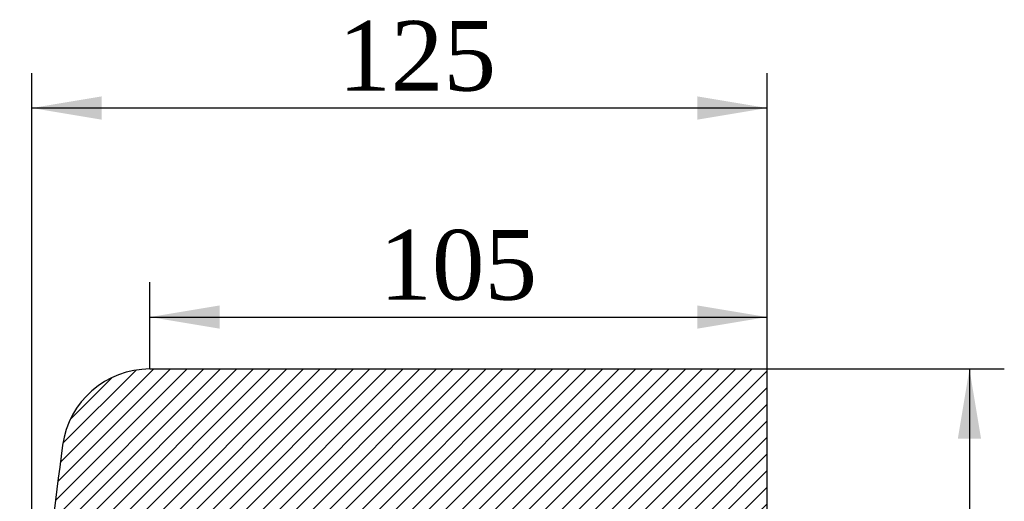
# Model space of a CAD drawing. Header units: millimetres. Extents: x -124 to 1174, y 0 to 830.
# Tile 2 of 14: x 243 to 411, y 586 to 668. Entities that reach past the tile are written whole.
import ezdxf
from ezdxf.enums import TextEntityAlignment as Align

# ---------------------------------------------------------------- set-up
doc = ezdxf.new("R2010")
doc.units = ezdxf.units.MM
doc.header["$LTSCALE"] = 3.952569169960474
doc.layers.add('CAP180H', color=7, linetype='Continuous')
doc.layers.add('Default', color=7, linetype='Continuous')
doc.styles.add('SEACAD_Times_New_Roman', font='times.ttf')
doc.dimstyles.new('ANSImm', dxfattribs={"dimtxt": 11.85770750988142, "dimasz": 11.85770750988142, "dimexe": 5.928853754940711, "dimexo": 0, "dimgap": 2.964426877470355, "dimtad": 1, "dimdsep": 46, "dimtxsty": 'SEACAD_Times_New_Roman', "dimblk1": '_SE_FILLED', "dimblk2": '_SE_FILLED', "dimsah": 1, "dimcen": 5.928853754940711, "dimazin": 0, "dimtfac": 0.85, "dimtdec": 3, "dimtofl": 0, "dimtmove": 0, "dimatfit": 3, "dimfxl": 1, "dimarcsym": 0})

# ---------------------------------------------------------------- blocks, each defined once
blk = doc.blocks.new('SE6')
at = {"layer": 'CAP180H', "linetype": 'Continuous'}
h = blk.add_hatch(dxfattribs=at)
h.set_pattern_fill('LINE', scale=0.6299212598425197, angle=45, style=0)
h.set_pattern_definition([(45, (0, 0), (-1.414213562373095, 1.414213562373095), [])])
edge = h.paths.add_edge_path()
edge.add_arc((272.3849067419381, 545.7122826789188), 5, 304.78090165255, 358.2642954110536)
edge.add_line((277.3826126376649, 545.5608370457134), (277.6566229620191, 554.6031777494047))
edge.add_arc((287.6520347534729, 554.3002864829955), 10, 119.44485484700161, 178.2642954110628, ccw=False)
edge.add_arc((277.820321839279, 571.7168711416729), 10, 299.4448548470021, 332.6098072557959)
edge.add_line((286.6992632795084, 567.1163930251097), (287.2305399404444, 568.1417591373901))
edge.add_line((287.2305399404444, 568.1417591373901), (289.9552197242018, 577.2240250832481))
edge.add_arc((297.617830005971, 574.9252419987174), 8, 91.3445889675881, 163.3007557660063, ccw=False)
edge.add_line((297.4301072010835, 582.9230392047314), (300.4365792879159, 582.9845614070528))
edge.add_line((300.4365792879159, 582.9845614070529), (370.2552361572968, 583.4985222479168))
edge.add_line((370.2552361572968, 583.4985222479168), (370.2552361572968, 608.1574131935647))
edge.add_line((370.2552361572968, 608.1574131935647), (265.2552361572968, 608.1574131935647))
edge.add_arc((265.2552361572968, 593.1574131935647), 15, 90, 172.2385003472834)
edge.add_arc((815.5182524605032, 518.1574131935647), 570.3506884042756, 172.2385003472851, 178.2919762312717)
edge.add_line((245.420973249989, 535.1574131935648), (243.4218618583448, 535.2170256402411))
edge.add_arc((815.5182524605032, 518.1574131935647), 572.3506884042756, 178.2919762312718, 178.9482164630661)
edge.add_arc((295.2552361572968, 527.7089989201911), 52, 178.9482164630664, 180)
edge.add_line((243.2552361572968, 527.7089989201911), (243.2552361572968, 508.6058274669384))
edge.add_arc((295.2552361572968, 508.6058274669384), 52, 180, 181.051783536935)
edge.add_arc((815.5182524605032, 518.1574131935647), 572.3506884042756, 181.051783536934, 181.7080237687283)
edge.add_line((243.4218618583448, 501.0978007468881), (245.420973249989, 501.1574131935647))
edge.add_arc((815.5182524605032, 518.1574131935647), 570.3506884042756, 181.7080237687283, 187.7614996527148)
edge.add_arc((265.2552361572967, 443.1574131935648), 15, 187.7614996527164, 270)
edge.add_line((265.2552361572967, 428.1574131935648), (370.2552361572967, 428.1574131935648))
edge.add_line((370.2552361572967, 428.1574131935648), (370.2552361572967, 452.8163041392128))
edge.add_line((370.2552361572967, 452.8163041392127), (300.4365792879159, 453.3302649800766))
edge.add_line((300.4365792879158, 453.3302649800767), (297.4301072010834, 453.3917871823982))
edge.add_arc((297.617830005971, 461.3895843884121), 8, 196.6992442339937, 268.6554110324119, ccw=False)
edge.add_line((289.9552197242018, 459.0908013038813), (287.2305399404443, 468.1730672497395))
edge.add_line((287.2305399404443, 468.1730672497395), (286.6992632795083, 469.1984333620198))
edge.add_arc((277.820321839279, 464.5979552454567), 10, 27.39019274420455, 60.55514515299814)
edge.add_arc((287.6520347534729, 482.014539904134), 10, 181.7357045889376, 240.5551451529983, ccw=False)
edge.add_line((277.6566229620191, 481.7116486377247), (277.3826126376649, 490.7539893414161))
edge.add_arc((272.3849067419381, 490.6025437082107), 5, 1.735704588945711, 55.21909834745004)
edge.add_line((275.237105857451, 494.709240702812), (272.5375747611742, 496.584129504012))
edge.add_arc((275.3897738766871, 500.6908264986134), 5, 177.456512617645, 235.2190983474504, ccw=False)
edge.add_line((270.394699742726, 500.9127147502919), (271.1607336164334, 518.1574131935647))
edge.add_line((271.1607336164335, 518.1574131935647), (270.3946997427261, 535.402111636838))
edge.add_arc((275.3897738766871, 535.6239998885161), 5, 124.78090165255, 182.5434873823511, ccw=False)
edge.add_line((272.5375747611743, 539.7306968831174), (275.237105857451, 541.6055856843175))
at = {"layer": 'CAP180H', "color": 7, "linetype": 'Continuous'}
for p in [(265.2552361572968, 608.1574131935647), (370.2552361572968, 583.4985222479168)]:
    blk.add_line(p, (370.2552361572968, 608.1574131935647), dxfattribs=at)
for centre, radius, start, end in [((265.2552361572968, 593.1574131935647), 15.00000000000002, 90, 172.2385003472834), ((815.5182524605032, 518.1574131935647), 570.3506884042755, 172.2385003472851, 178.2919762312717)]:
    blk.add_arc(centre, radius, start, end, dxfattribs=at)
blk = doc.blocks.new('DMBLK23')
at = {"layer": 'Default', "linetype": 'Continuous'}
for points in [[(277.1129437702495, 618.9711548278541), (265.2552361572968, 616.9948702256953), (277.1129437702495, 615.0185856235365)], [(358.3975301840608, 618.9711548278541), (358.3975301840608, 615.0185856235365), (370.2552377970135, 616.9948702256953)]]:
    blk.add_hatch(color=7, dxfattribs=at).paths.add_polyline_path(points)
at = {"layer": 'Default', "color": 7, "linetype": 'Continuous'}
for p, q in [((265.2552361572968, 608.1574131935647), (265.2552361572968, 622.9237240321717)), ((370.2552361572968, 608.1574131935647), (370.2552361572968, 622.9237240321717)), ((265.2552361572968, 616.9948702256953), (370.2552377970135, 616.9948702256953))]:
    blk.add_line(p, q, dxfattribs=at)
at = {"layer": 'Default', "color": 7, "linetype": 'Continuous', "style": 'SEACAD_Times_New_Roman'}
blk.add_text('105', height=11.85770750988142, dxfattribs=at).set_placement((304.2677971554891, 631.8170046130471), align=Align.TOP_LEFT)
blk = doc.blocks.new('_SE_FILLED')
at = {"color": 0}
blk.add_line((0, 0), (-1, 0), dxfattribs=at)
blk.add_solid([(0, 0), (-1, -0.1665), (-1, 0.1665), (0, 0)], dxfattribs=at)
blk = doc.blocks.new('DMBLK24')
at = {"layer": 'Default', "linetype": 'Continuous'}
for points in [[(257.0252786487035, 654.5442773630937), (245.1675710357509, 652.5679927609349), (257.0252786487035, 650.5917081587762)], [(358.3975285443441, 654.5442773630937), (358.3975285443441, 650.5917081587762), (370.2552361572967, 652.5679927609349)]]:
    blk.add_hatch(color=7, dxfattribs=at).paths.add_polyline_path(points)
at = {"layer": 'Default', "color": 7, "linetype": 'Continuous'}
for p, q in [((245.1675640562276, 518.1574131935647), (245.1675640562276, 658.4968465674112)), ((370.2552361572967, 518.1574131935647), (370.2552361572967, 658.4968465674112)), ((370.2552361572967, 652.5679927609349), (245.1675710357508, 652.5679927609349))]:
    blk.add_line(p, q, dxfattribs=at)
at = {"layer": 'Default', "color": 7, "linetype": 'Continuous', "style": 'SEACAD_Times_New_Roman'}
blk.add_text('125', height=11.85770750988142, dxfattribs=at).set_placement((297.2821218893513, 667.3901271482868), align=Align.TOP_LEFT)
blk = doc.blocks.new('DMBLK25')
at = {"layer": 'Default', "linetype": 'Continuous'}
for points in [[(406.663112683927, 596.299705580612), (404.6868280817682, 608.1574131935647), (402.7105434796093, 596.299705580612)], [(406.663112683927, 440.0151158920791), (402.7105434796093, 440.0151158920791), (404.6868280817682, 428.1574082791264)]]:
    blk.add_hatch(color=7, dxfattribs=at).paths.add_polyline_path(points)
at = {"layer": 'Default', "color": 7, "linetype": 'Continuous'}
for p, q in [((370.2552361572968, 608.1574131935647), (410.6156818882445, 608.1574131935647)), ((404.6868280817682, 608.1574131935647), (404.6868280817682, 428.1574082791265)), ((370.2552361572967, 428.1574131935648), (410.6156818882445, 428.1574131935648))]:
    blk.add_line(p, q, dxfattribs=at)
at = {"layer": 'Default', "color": 7, "linetype": 'Continuous', "style": 'SEACAD_Times_New_Roman'}
blk.add_text('180', height=11.85770750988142, rotation=90, dxfattribs=at).set_placement((389.8646936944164, 504.6699709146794), align=Align.TOP_LEFT)

msp = doc.modelspace()

# ---------------------------------------------------------------- block references
at = {"layer": 'Default'}
msp.add_blockref('SE6', (0, 0), dxfattribs=at)

# ---------------------------------------------------------------- dimensions: what is measured, and where the dimension line sits
at = {"layer": 'Default', "color": 7, "linetype": 'Continuous'}
dim = msp.add_linear_dim(base=(245.1675640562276, 652.5679927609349), p1=(370.2552361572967, 518.1574131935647), p2=(245.1675640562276, 518.1574131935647), text='\\A1;125 {}', dimstyle='ANSImm', dxfattribs=at)
dim.commit()
dim.dimension.update_dxf_attribs({"geometry": 'DMBLK24', "text_midpoint": (314.9197593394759, 652.5679927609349), "dimtype": 160})
for base, p1, p2, angle, picture, middle in [((265.2552361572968, 616.9948702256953), (265.2552361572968, 608.1574131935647), (370.2552361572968, 608.1574131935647), 0, 'DMBLK23', (317.7552369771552, 616.9948702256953)), ((404.6868280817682, 608.1574131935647), (370.2552361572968, 608.1574131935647), (370.2552361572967, 428.1574131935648), 269.99999999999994, 'DMBLK25', (404.6868280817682, 518.1574107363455))]:
    dim = msp.add_linear_dim(base=base, p1=p1, p2=p2, angle=angle, text='\\A1;<>', dimstyle='ANSImm', dxfattribs=at)
    dim.commit()
    dim.dimension.update_dxf_attribs({"geometry": picture, "text_midpoint": middle, "dimtype": 161})

doc.saveas('drawing.dxf')
